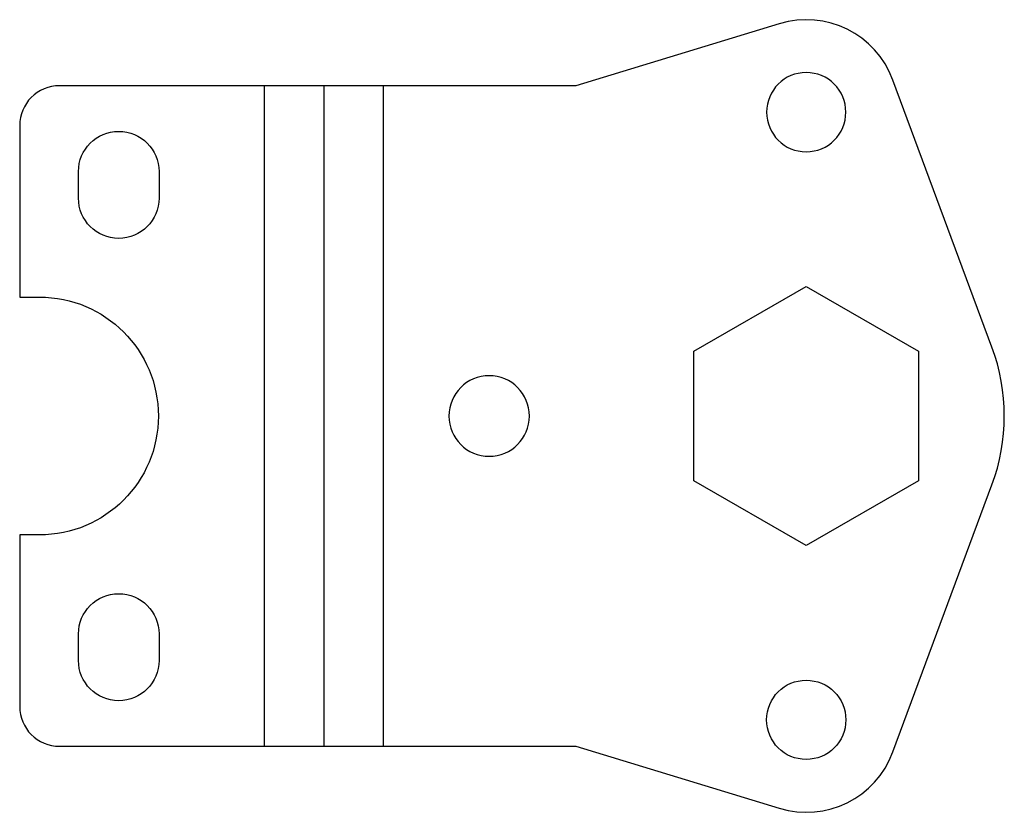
# Model space of a CAD drawing. Header units: millimetres. Extents: x -18.5 to 56.1, y -5 to 55.
import ezdxf

# ---------------------------------------------------------------- set-up
doc = ezdxf.new("R2010")
doc.units = ezdxf.units.MM

msp = doc.modelspace()

# ---------------------------------------------------------------- linework, layer by layer
at = {"layer": 'BEND'}
msp.add_line((4.524, 50), (4.524, 0), dxfattribs=at)
at = {"layer": 'BEND_EXTENT'}
for p, q in [((0, 50), (0, 0)), ((9.048, 0), (9.048, 50))]:
    msp.add_line(p, q, dxfattribs=at)
at = {"layer": 'INTERIOR_PROFILES'}
for points in [[(-7.95, 41.5, -1), (-14.05, 41.5), (-14.05, 43.5, -1), (-7.95, 43.5)], [(-14.05, 8.5, -1), (-7.95, 8.5), (-7.95, 6.5, -1), (-14.05, 6.5)]]:
    msp.add_lwpolyline(points, format="xyb", close=True, dxfattribs=at)
msp.add_lwpolyline([(41.055, 15.187), (32.555, 20.094), (32.555, 29.909), (41.055, 34.816), (49.555, 29.909), (49.555, 20.094)], close=True, dxfattribs=at)
at = {"layer": 'INTERIOR_PROFILES', "extrusion": (0, 0, -1)}
for centre, radius in [((-41.055, 48.001), 3), ((-17.048, 25), 3.05)]:
    msp.add_circle(centre, radius, dxfattribs=at)
at = {"layer": 'INTERIOR_PROFILES'}
msp.add_circle((41.055, 2.001), 3, dxfattribs=at)
at = {"layer": 'OUTER_PROFILES'}
msp.add_lwpolyline([(-18.5, 16.001), (-18.5, 3, 0.414214), (-15.5, 0), (0, 0), (23.61, 0), (39.014, -4.694, 0.396912), (47.617, -0.433), (55.118, 19.784, 0.179518), (55.118, 30.219), (47.617, 50.436, 0.396948), (39.013, 54.697), (23.607, 50), (0, 50), (-15.5, 50, 0.414214), (-18.5, 47), (-18.5, 34.001), (-17, 34.001, -1), (-17, 16.001)], format="xyb", close=True, dxfattribs=at)

doc.saveas('drawing.dxf')
